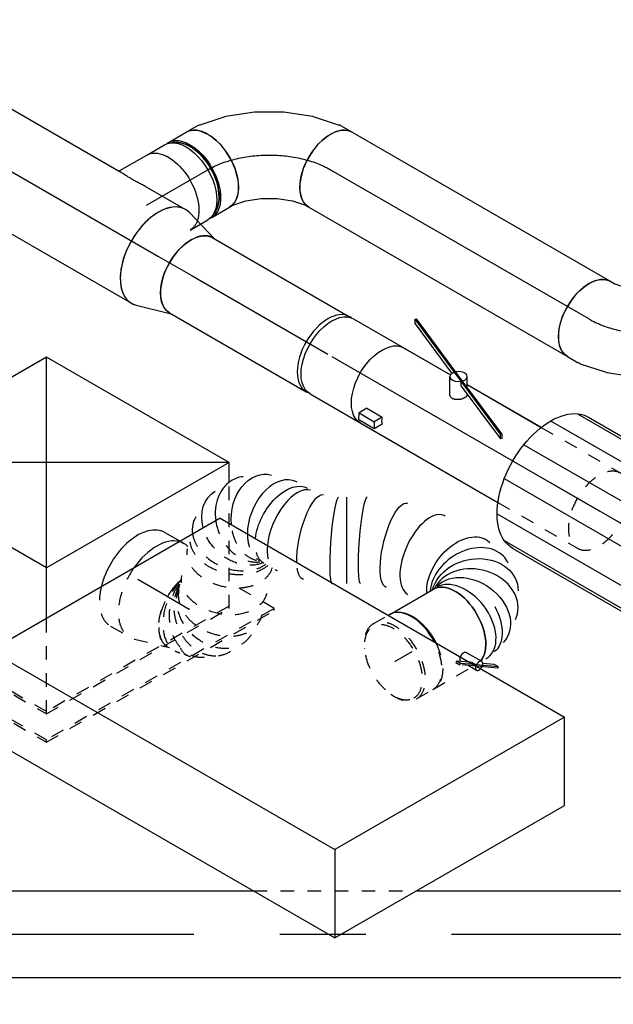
# Model space of a CAD drawing. Extents: x -132501 to 411300, y -42818 to 427495.
# Tile 144 of 256: x 9874 to 10971, y 74300 to 76119. Entities that reach past the tile are written whole.
import ezdxf
from ezdxf.enums import TextEntityAlignment as Align

# ---------------------------------------------------------------- set-up
doc = ezdxf.new("R2010")
doc.units = 0
doc.header["$LTSCALE"] = 50
doc.linetypes.add('CENTER2', pattern=[28.575, 19.05, -3.175, 3.175, -3.175])
doc.linetypes.add('STREEPJES', pattern=[0.1, 0.05, -0.05])
doc.layers.get('0').update_dxf_attribs({"linetype": 'CONTINUOUS'})
for name, color, linetype in [('WL570---_RETOUR', 112, 'CONTINUOUS'), ('WL570---_RETOUR_HL', 8, 'CONTINUOUS'), ('WL570---_TOEVOER', 3, 'CONTINUOUS'), ('WL570---_TOEVOER_HL', 8, 'CONTINUOUS'), ('WL570---_TOEVOER_RST', 2, 'CONTINUOUS'), ('WL570---_TOEVOER_RST_HL', 1, 'CONTINUOUS'), ('WL5911--_D', 2, 'CONTINUOUS'), ('WM570---_RETOUR_PR', 1, 'CONTINUOUS'), ('WM570---_TOEVOER_PR', 1, 'CONTINUOUS'), ('WM570---_TOEVOER_RST_PR', 1, 'CONTINUOUS')]:
    doc.layers.add(name, color=color, linetype=linetype)
doc.styles.add('BURO-018', font='ARIAL.TTF', dxfattribs={"height": 63})
doc.styles.add('BURO-025', font='ARIAL.TTF', dxfattribs={"height": 125})

# ---------------------------------------------------------------- blocks, each defined once
blk = doc.blocks.new('*U1689')
at = {"color": 0, "ltscale": 10}
for p, q in [((0, 80, 4924.8), (1062.8, 80, 4924.8)), ((1363.7, 80, 4924.8), (3512.6, 80, 4924.8)), ((0, -80, 4924.8), (3512.6, -80, 4924.8))]:
    blk.add_line(p, q, dxfattribs=at)
at = {"color": 8, "linetype": 'STREEPJES', "ltscale": 10}
blk.add_line((1062.8, 80, 4924.8), (1363.7, 80, 4924.8), dxfattribs=at)
at = {"layer": 'WL570---_TOEVOER_HL', "linetype": 'CENTER2'}
blk.add_line((0, 0, 4924.8), (3512.6, 0, 4924.8), dxfattribs=at)
at = {"layer": 'WM570---_TOEVOER_PR', "color": 1, "style": 'BURO-018'}
blk.add_attdef('POSNR', text='', height=90, dxfattribs=at).set_placement((0, 0), align=Align.MIDDLE)
blk = doc.blocks.new('*U1931')
at = {"color": 0, "ltscale": 10}
blk.add_line((-21, 288.6, 5347.6), (-21.1, 288.7, 5347.6), dxfattribs=at)
at = {"color": 8, "linetype": 'STREEPJES', "ltscale": 10}
blk.add_line((-157.3, 182.5, 5347.6), (-157.2, 182.5, 5347.6), dxfattribs=at)
at = {"color": 0, "ltscale": 10, "extrusion": (-6.93889e-17, -2.4037e-17, -1)}
for centre, major_axis, ratio, start_param, end_param in [((-249, 358.7, 5347.6), (21.4, -77.8), 0.79964, 2.199141, 3.319595), ((-205.1, 350.5, 5347.6), (44.9, 66.9), 0.754809, 4.504813, 6.422848), ((-177.8, 317.8, 5347.6), (-69.3, -40), 0.57735, 0.920536, 3.141593), ((-143.8, 274.4, 5347.6), (55.4, 58.1), 0.313023, 3.992303, 6.256784), ((-18.2, 183.7, 5347.6), (-55.4, -58.1), 0.313023, 0.026401, 3.167994), ((57.3, 76.1, 5347.6), (74.3, 30.8), 0.646887, 3.779129, 6.368145), ((61.5, 33.8, 5347.6), (-76.9, 24.3), 0.803023, 0.393784, 3.317032), ((35.6, 6, 5347.6), (34.1, -73), 0.750739, 3.273893, 6.415485)]:
    blk.add_ellipse(centre, major_axis=major_axis, ratio=ratio, start_param=start_param, end_param=end_param, dxfattribs=at)
at = {"color": 0, "ltscale": 10}
for centre, major_axis, ratio, start_param, end_param in [((-226.7, 359.8, 5347.6), (-14.4, -79.4), 0.805092, 3.325531, 4.463506), ((-226.7, 359.8, 5347.6), (-14.4, -79.4), 0.805092, 2.957654, 3.325531), ((-270.2, 347.4, 5347.6), (-49.6, 63.4), 0.738296, 0.128955, 0.415934), ((-270.2, 347.4, 5347.6), (-49.6, 63.4), 0.738296, 6.15423, 6.41214), ((-185.7, 331.5, 5347.6), (63.6, 49.3), 0.649156, 0.088627, 2.13243), ((-185.7, 331.5, 5347.6), (63.6, 49.3), 0.649156, 6.194558, 6.371812), ((-169.2, 303, 5347.6), (-65.1, -47), 0.497475, 3.191948, 5.312294), ((-111.9, 248.7, 5347.6), (-45.3, -66.2), 0.106643, 3.149791, 6.026852), ((-93.8, 238.2, 5347.6), (40, 69.3), 0.000274, 3.141593, 6.283185), ((-66.4, 222.4, 5347.6), (45.3, 66.2), 0.106643, 0.008203, 3.13339), ((20.1, 140.6, 5347.6), (65.1, 47), 0.497475, 0.050355, 3.091237), ((20.1, 140.6, 5347.6), (65.1, 47), 0.497475, 6.23283, 6.333541), ((63.3, 53.8, 5347.6), (80.2, 6.9), 0.750739, 0.1323, 2.580476), ((52, 17.5, 5347.6), (-59.5, 54.4), 0.803023, 3.317032, 6.093399), ((0, 0, 5347.6), (0, 80), 0.57735, 3.348273, 6.283185), ((13.3, 0, 5347.6), (10.5, -79.7), 0.646887, 0.084959, 3.056633), ((63.3, 53.8, 5347.6), (80.2, 6.9), 0.750739, 6.150885, 6.415485), ((52, 17.5, 5347.6), (-59.5, 54.4), 0.803023, 2.966153, 3.317032), ((13.3, 0, 5347.6), (10.5, -79.7), 0.646887, 6.198226, 6.368145)]:
    blk.add_ellipse(centre, major_axis=major_axis, ratio=ratio, start_param=start_param, end_param=end_param, dxfattribs=at)
at = {"color": 8, "linetype": 'STREEPJES', "ltscale": 10, "extrusion": (-6.93889e-17, -2.4037e-17, -1)}
for centre, major_axis, ratio, start_param, end_param in [((-279.6, 337, 5347.6), (59.4, -53.5), 0.688543, 0.46464, 3.141593), ((-249, 358.7, 5347.6), (21.4, -77.8), 0.79964, 0.317178, 2.199141), ((-296.5, 318.2, 5347.6), (59.4, -53.5), 0.688543, 0.039228, 3.141593), ((-205.1, 350.5, 5347.6), (44.9, 66.9), 0.754809, 3.281256, 4.504813), ((-409.1, 273.5, 5347.6), (-69.3, -40), 0.57735, 0, 2.081283), ((-330.3, 280.7, 5347.6), (59.4, -53.5), 0.688543, 0, 3.141593), ((-392.5, 253.7, 5347.6), (-44.9, -66.9), 0.754809, 6.143522, 8.603767), ((-365.9, 248.7, 5347.6), (-21.4, 77.8), 0.79964, 2.96359, 5.999057), ((-177.8, 317.8, 5347.6), (-69.3, -40), 0.57735, 0, 0.920536), ((-143.8, 274.4, 5347.6), (55.4, 58.1), 0.313023, 3.115192, 3.992303)]:
    blk.add_ellipse(centre, major_axis=major_axis, ratio=ratio, start_param=start_param, end_param=end_param, dxfattribs=at)
at = {"color": 8, "linetype": 'STREEPJES', "ltscale": 10}
for centre, major_axis, ratio, start_param, end_param in [((-270.2, 347.4, 5347.6), (-49.6, 63.4), 0.738296, 0.415934, 2.704899), ((-226.7, 359.8, 5347.6), (-14.4, -79.4), 0.805092, 4.463506, 6.099247), ((-185.7, 331.5, 5347.6), (63.6, 49.3), 0.649156, 2.13243, 3.052966), ((-404.3, 265.3, 5347.6), (-63.6, -49.3), 0.649156, 4.137018, 6.194558), ((-379.4, 248.1, 5347.6), (14.4, 79.4), 0.805092, 0.56312, 2.957654), ((-352.9, 255.6, 5347.6), (49.6, -63.4), 0.738296, 3.270548, 6.15423), ((-169.2, 303, 5347.6), (-65.1, -47), 0.497475, 5.312294, 6.23283), ((-169.2, 303, 5347.6), (-65.1, -47), 0.497475, 6.23283, 6.333541), ((-404.3, 265.3, 5347.6), (-63.6, -49.3), 0.649156, 6.194558, 6.371812), ((-352.9, 255.6, 5347.6), (49.6, -63.4), 0.738296, 6.15423, 6.41214), ((-111.9, 248.7, 5347.6), (-45.3, -66.2), 0.106643, 6.026852, 6.274982), ((-379.4, 248.1, 5347.6), (14.4, 79.4), 0.805092, 2.957654, 3.325531)]:
    blk.add_ellipse(centre, major_axis=major_axis, ratio=ratio, start_param=start_param, end_param=end_param, dxfattribs=at)
at = {"layer": 'WM570---_TOEVOER_PR', "color": 1, "style": 'BURO-018'}
blk.add_attdef('POSNR', text='', height=90, dxfattribs=at).set_placement((0, 0), align=Align.MIDDLE)
blk = doc.blocks.new('*U1932')
at = {"color": 2, "ltscale": 10}
for p, q in [((-46.7, 80, 5314.5), (46.7, 80, 5314.5)), ((40.8, -51.6, 5314.5), (57.3, -80.1, 5314.5)), ((40.9, -73.2, 5314.5), (37.3, -70.6, 5314.5)), ((40.9, -73.2, 5314.5), (45.3, -80.7, 5314.5)), ((44.8, -80.3, 5314.5), (41.7, -78.2, 5314.5)), ((43.8, -81.9, 5314.5), (45.3, -80.7, 5314.5)), ((76.8, -105.9, 5314.5), (44.6, -83.3, 5314.5)), ((45.3, -80.7, 5314.5), (44.8, -80.3, 5314.5)), ((78.8, -104.3, 5314.5), (45.3, -80.7, 5314.5)), ((74.4, -96.7, 5314.5), (57, -84.5, 5314.5)), ((78.8, -104.3, 5314.5), (74.4, -96.7, 5314.5)), ((76.8, -105.9, 5314.5), (78.8, -104.3, 5314.5))]:
    blk.add_line(p, q, dxfattribs=at)
at = {"color": 8, "linetype": 'STREEPJES', "ltscale": 10}
for p, q in [((16.9, -56.3, 5314.5), (14.8, -57.9, 5314.5)), ((14.8, -57.9, 5314.5), (19.2, -65.4, 5314.5)), ((37.3, -70.6, 5314.5), (16.9, -56.3, 5314.5)), ((21.2, -63.8, 5314.5), (16.9, -56.3, 5314.5)), ((19.2, -65.4, 5314.5), (21.2, -63.8, 5314.5)), ((43.2, -82.3, 5314.5), (19.2, -65.4, 5314.5)), ((41.7, -78.2, 5314.5), (21.2, -63.8, 5314.5)), ((24, -60.7, 5314.5), (24.6, -61.7, 5314.5)), ((-46.7, -80, 5314.5), (35.2, -80, 5314.5)), ((31.9, -74.4, 5314.5), (35.2, -80, 5314.5)), ((35.2, -80, 5314.5), (40.7, -89.6, 5314.5)), ((43.2, -82.3, 5314.5), (43.8, -81.9, 5314.5)), ((44.6, -83.3, 5314.5), (43.2, -82.3, 5314.5))]:
    blk.add_line(p, q, dxfattribs=at)
for centre, major_axis, start_param, end_param in [((-84.9, 0, 5314.5), (0, 76), 3.141593, 9.421636), ((-46.7, 0, 5314.5), (0, 80), 3.141593, 4.651217), ((49, -84.9, 5314.5), (-8.26, -4.77), 5.032447, 6.283185), ((49, -84.9, 5314.5), (-8.26, -4.77), 0, 1.250739)]:
    blk.add_ellipse(centre, major_axis=major_axis, ratio=0.57735, start_param=start_param, end_param=end_param, dxfattribs=at)
at = {"color": 2, "ltscale": 10}
for centre, major_axis, start_param, end_param in [((-46.7, 0, 5314.5), (0, 80), 4.651217, 6.283185), ((49, -84.9, 5314.5), (-8.26, -4.77), 3.141593, 5.032447), ((49, -84.9, 5314.5), (-8.26, -4.77), 1.250739, 3.141593)]:
    blk.add_ellipse(centre, major_axis=major_axis, ratio=0.57735, start_param=start_param, end_param=end_param, dxfattribs=at)
at = {"color": 2, "ltscale": 10, "extrusion": (0, 0, -1)}
for centre, major_axis, start_param, end_param in [((46.7, 0, 5314.5), (0, 80), 0, 2.934912), ((84.9, 0, 5314.5), (0, 76), 1.62836, 3.125822)]:
    blk.add_ellipse(centre, major_axis=major_axis, ratio=0.57735, start_param=start_param, end_param=end_param, dxfattribs=at)
at = {"color": 8, "linetype": 'STREEPJES', "ltscale": 10}
blk.add_spline([(24.1, -60.7, 5314.5), (23.9, -60.2, 5314.5), (23.9, -59.6, 5314.5), (23.9, -59, 5314.5), (24.1, -58.4, 5314.5), (24.3, -57.7, 5314.5), (24.6, -57.1, 5314.5), (25, -56.4, 5314.5), (25.4, -55.7, 5314.5), (25.9, -55, 5314.5), (26.5, -54.3, 5314.5), (27.2, -53.7, 5314.5), (27.4, -53.5, 5314.5)], degree=3, dxfattribs=at)
at = {"color": 2, "ltscale": 10}
blk.add_spline([(27.4, -53.5, 5314.5), (27.9, -53, 5314.5), (28.6, -52.4, 5314.5), (29.4, -51.9, 5314.5), (30.2, -51.3, 5314.5), (31, -50.9, 5314.5), (31.9, -50.5, 5314.5), (32.8, -50.1, 5314.5), (33.6, -49.8, 5314.5), (34.5, -49.6, 5314.5), (35.3, -49.5, 5314.5), (36.1, -49.4, 5314.5), (36.9, -49.4, 5314.5), (37.6, -49.5, 5314.5), (38.3, -49.7, 5314.5), (39, -50, 5314.5), (39.5, -50.3, 5314.5), (40, -50.7, 5314.5), (40.5, -51.1, 5314.5), (40.8, -51.6, 5314.5)], degree=3, dxfattribs=at)
at = {"layer": 'WL570---_TOEVOER', "color": 1, "style": 'BURO-018'}
blk.add_attdef('I', text='', height=90, dxfattribs=at).set_placement((0, 0), align=Align.MIDDLE)
at = {"layer": 'WM570---_TOEVOER_PR', "color": 1, "style": 'BURO-018'}
blk.add_attdef('POSNR', text='', height=90, dxfattribs=at).set_placement((0, 0), align=Align.MIDDLE)
blk = doc.blocks.new('*U1933')
at = {"color": 0, "ltscale": 10}
blk.add_line((-40.4, 100, 5988.1), (-7.9, 100, 5988.1), dxfattribs=at)
at = {"color": 8, "linetype": 'STREEPJES', "ltscale": 10}
for p, q in [((-7.9, 100, 5988.1), (0, 100, 5988.1)), ((9.6, -98.6, 5988.1), (73.4, -80, 5988.1)), ((101.5, -76, 5988.1), (107.7, -76, 5988.1)), ((-40.4, -100, 5988.1), (0, -100, 5988.1))]:
    blk.add_line(p, q, dxfattribs=at)
at = {"color": 0, "ltscale": 10}
for centre, start_param, end_param in [((-40.4, 0, 5988.1), 3.141593, 5.183991), ((0, 0, 5988.1), 3.289634, 4.564348), ((0, 0, 5988.1), 3.289634, 4.564348), ((0, 0, 5988.1), 3.289634, 4.564348)]:
    blk.add_ellipse(centre, major_axis=(0, -100), ratio=0.57735, start_param=start_param, end_param=end_param, dxfattribs=at)
at = {"color": 8, "linetype": 'STREEPJES', "ltscale": 10}
for centre, major_axis, start_param, end_param in [((0, 0, 5988.1), (0, -100), 2.974833, 3.289634), ((0, 0, 5988.1), (0, -100), 2.974833, 3.289634), ((0, 0, 5988.1), (0, -100), 2.974833, 3.289634), ((69.6, 0, 5988.1), (0, -80), 4.201903, 6.283185), ((69.6, 0, 5988.1), (0, -80), 4.201903, 6.283185), ((0, 0, 5988.1), (0, -100), 4.564348, 6.449945), ((0, 0, 5988.1), (0, -100), 4.564348, 6.449945), ((0, 0, 5988.1), (0, -100), 4.564348, 6.449945), ((-40.4, 0, 5988.1), (0, -100), 5.183991, 6.283185), ((107.7, 0, 5988.1), (0, -76), 5.901658, 6.666596), ((107.7, 0, 5988.1), (0, -76), 5.901658, 6.666596)]:
    blk.add_ellipse(centre, major_axis=major_axis, ratio=0.57735, start_param=start_param, end_param=end_param, dxfattribs=at)
at = {"layer": 'WL570---_TOEVOER_RST_HL', "linetype": 'CENTER2'}
for p, q in [((-40.4, 0, 5988.1), (0, 0, 5988.1)), ((0, 0, 5988.1), (69.6, 0, 5988.1))]:
    blk.add_line(p, q, dxfattribs=at)
blk.add_circle((69.6, 0, 5988.1), 0.075, dxfattribs=at)
at = {"layer": 'WM570---_TOEVOER_RST_PR', "color": 1, "style": 'BURO-018'}
blk.add_attdef('POSNR', text='', height=90, dxfattribs=at).set_placement((0, 0), align=Align.MIDDLE)
blk = doc.blocks.new('*U1934')
at = {"color": 8, "linetype": 'STREEPJES', "ltscale": 10}
for p, q in [((0, 80, 5256.6), (32.3, 80, 5256.6)), ((0, -80, 5256.6), (36.8, -80, 5256.6))]:
    blk.add_line(p, q, dxfattribs=at)
at = {"color": 0, "ltscale": 10}
blk.add_line((32.3, 80, 5256.6), (36.8, 80, 5256.6), dxfattribs=at)
at = {"color": 8, "linetype": 'STREEPJES', "ltscale": 10}
for start_param, end_param in [(0, 0.913142), (3.141593, 6.283185), (2.22845, 3.141593)]:
    blk.add_ellipse((0, 0, 5256.6), major_axis=(0, 80), ratio=0.57735, start_param=start_param, end_param=end_param, dxfattribs=at)
at = {"color": 0, "ltscale": 10, "extrusion": (-6.93889e-17, -2.4037e-17, -1)}
blk.add_ellipse((36.8, 0, 5256.6), major_axis=(0, 80), ratio=0.57735, start_param=0, end_param=1.665416, dxfattribs=at)
at = {"color": 8, "linetype": 'STREEPJES', "ltscale": 10, "extrusion": (-6.93889e-17, -2.4037e-17, -1)}
blk.add_ellipse((36.8, 0, 5256.6), major_axis=(0, 80), ratio=0.57735, start_param=1.665416, end_param=3.141593, dxfattribs=at)
at = {"layer": 'WL570---_TOEVOER_HL', "linetype": 'CENTER2'}
blk.add_line((0, 0, 5256.6), (36.8, 0, 5256.6), dxfattribs=at)
at = {"layer": 'WM570---_TOEVOER_PR', "color": 1, "style": 'BURO-018'}
blk.add_attdef('POSNR', text='', height=90, dxfattribs=at).set_placement((0, 0), align=Align.MIDDLE)
blk = doc.blocks.new('*U1936')
at = {"color": 2, "ltscale": 10}
for p, q in [((-285.8, 282.8, 5082.5), (-530.7, -141.4, 5082.5)), ((449.1, 282.8, 5082.5), (-285.8, 282.8, 5082.5)), ((-204.1, 141.4, 5082.5), (-285.8, 282.8, 5082.5)), ((530.7, 141.4, 5082.5), (449.1, 282.8, 5082.5)), ((-449.1, -282.8, 5082.5), (-204.1, 141.4, 5082.5)), ((530.7, 141.4, 5082.5), (-204.1, 141.4, 5082.5)), ((285.8, -282.8, 5082.5), (530.7, 141.4, 5082.5)), ((-530.7, -141.4, 5082.5), (-449.1, -282.8, 5082.5)), ((285.8, -282.8, 5082.5), (-449.1, -282.8, 5082.5))]:
    blk.add_line(p, q, dxfattribs=at)
at = {"layer": 'WL5911--_D', "color": 2, "style": 'BURO-025'}
blk.add_attdef('POSNR', text='', height=125, dxfattribs=at).set_placement((0, 0), align=Align.MIDDLE)
blk = doc.blocks.new('*U1937')
at = {"color": 0, "ltscale": 10}
for p, q in [((-8.5, 145.3, 6146), (-4, 153.1, 6146)), ((-46.2, 109.9, 6146), (-24.2, 127.6, 6146)), ((-24.2, 127.6, 6146), (-8.5, 145.3, 6146)), ((-72, 95, 6146), (-46.2, 109.9, 6146)), ((-98.4, 84.7, 6146), (-72, 95, 6146)), ((-130.6, 80, 6146), (-121.5, 80, 6146)), ((-121.5, 80, 6146), (-98.4, 84.7, 6146)), ((123, 53, 6146), (134.6, 73.1, 6146)), ((87, 11.8, 6146), (120.6, 49.7, 6146)), ((44.5, -22.5, 6146), (86.1, 10.9, 6146)), ((86.1, 10.9, 6146), (87, 11.8, 6146)), ((-2.6, -49.7, 6146), (44.4, -22.6, 6146)), ((44.5, -22.5, 6146), (44.4, -22.6, 6146)), ((-52.5, -69.1, 6146), (-2.8, -49.8, 6146)), ((-2.6, -49.7, 6146), (-2.8, -49.8, 6146)), ((-103.4, -79.6, 6146), (-53.8, -69.4, 6146)), ((-53.8, -69.4, 6146), (-52.5, -69.1, 6146)), ((-130.6, -80, 6146), (-107.4, -80, 6146))]:
    blk.add_line(p, q, dxfattribs=at)
at = {"color": 0, "ltscale": 10, "extrusion": (1.17463e-16, -1.88578e-16, -1)}
for centre, major_axis, ratio, start_param, end_param in [((65.3, 113.1, 6146), (-69.3, 40), 0.57735, 0, 3.141593), ((-130.6, 0, 6146), (0, -80), 0.57735, 0, 3.141593), ((56.7, 98.2, 6146), (65.1, -47), 0.497511, 6.232846, 6.333525), ((-113.4, 0, 6146), (8.1, -79.9), 0.497511, 6.232846, 6.333525)]:
    blk.add_ellipse(centre, major_axis=major_axis, ratio=ratio, start_param=start_param, end_param=end_param, dxfattribs=at)
at = {"layer": 'WL570---_RETOUR_HL', "linetype": 'CENTER2'}
blk.add_ellipse((-65.3, 113.1, 6146), major_axis=(138.6, 80), ratio=0.57735, start_param=3.926991, end_param=5.497787, dxfattribs=at)
at = {"layer": 'WM570---_RETOUR_PR', "color": 1, "style": 'BURO-018'}
blk.add_attdef('POSNR', text='', height=90, dxfattribs=at).set_placement((0, 0), align=Align.MIDDLE)
blk = doc.blocks.new('*U1938')
at = {"color": 0, "ltscale": 10}
for p, q in [((0, 80, 6628.3), (551.5, 80, 6628.3)), ((0, -80, 6628.3), (551.5, -80, 6628.3))]:
    blk.add_line(p, q, dxfattribs=at)
at = {"color": 0, "ltscale": 10, "extrusion": (1.17463e-16, -1.88578e-16, -1)}
blk.add_ellipse((0, 0, 6628.3), major_axis=(0, -80), ratio=0.57735, start_param=0, end_param=3.141593, dxfattribs=at)
at = {"color": 0, "ltscale": 10}
blk.add_ellipse((551.5, 0, 6628.3), major_axis=(0, -80), ratio=0.57735, start_param=3.141593, end_param=6.283185, dxfattribs=at)
at = {"layer": 'WL570---_RETOUR_HL', "linetype": 'CENTER2'}
blk.add_line((0, 0, 6628.3), (551.5, 0, 6628.3), dxfattribs=at)
at = {"layer": 'WM570---_RETOUR_PR', "color": 1, "style": 'BURO-018'}
blk.add_attdef('POSNR', text='', height=90, dxfattribs=at).set_placement((0, 0), align=Align.MIDDLE)
blk = doc.blocks.new('*U1941')
at = {"color": 0, "ltscale": 10}
for p, q in [((-154.3, 76, 6720.7), (-162.5, 76, 6720.7)), ((-130.6, 80, 6720.7), (-107.4, 80, 6720.7)), ((-103.4, 79.6, 6720.7), (-53.8, 69.4, 6720.7)), ((-53.8, 69.4, 6720.7), (-52.5, 69.1, 6720.7)), ((-52.5, 69.1, 6720.7), (-2.8, 49.8, 6720.7)), ((-2.6, 49.7, 6720.7), (-2.8, 49.8, 6720.7)), ((-2.6, 49.7, 6720.7), (44.4, 22.6, 6720.7)), ((44.5, 22.5, 6720.7), (44.4, 22.6, 6720.7)), ((44.5, 22.5, 6720.7), (86.1, -10.9, 6720.7)), ((86.1, -10.9, 6720.7), (87, -11.8, 6720.7)), ((87, -11.8, 6720.7), (120.6, -49.7, 6720.7)), ((123, -53, 6720.7), (134.6, -73.1, 6720.7)), ((-154.3, -76, 6720.7), (-162.5, -76, 6720.7)), ((-130.6, -80, 6720.7), (-121.5, -80, 6720.7)), ((-121.5, -80, 6720.7), (-98.4, -84.7, 6720.7)), ((-98.4, -84.7, 6720.7), (-72, -95, 6720.7)), ((-72, -95, 6720.7), (-46.2, -109.9, 6720.7)), ((-46.2, -109.9, 6720.7), (-24.2, -127.6, 6720.7)), ((-24.2, -127.6, 6720.7), (-8.5, -145.3, 6720.7)), ((-8.5, -145.3, 6720.7), (-4, -153.1, 6720.7))]:
    blk.add_line(p, q, dxfattribs=at)
for centre, major_axis, ratio, start_param, end_param in [((-168.8, 0, 6720.7), (0, 76), 0.57735, 3.34014, 6.084638), ((-130.6, 0, 6720.7), (0, 80), 0.57735, 3.141593, 6.283185), ((-113.4, 0, 6720.7), (8.1, 79.9), 0.497511, 6.232846, 6.333525), ((65.3, -113.1, 6720.7), (-69.3, -40), 0.57735, 3.141593, 6.283185), ((56.7, -98.2, 6720.7), (65.1, 47), 0.497511, 6.232846, 6.333525)]:
    blk.add_ellipse(centre, major_axis=major_axis, ratio=ratio, start_param=start_param, end_param=end_param, dxfattribs=at)
at = {"layer": 'WL570---_RETOUR_HL', "linetype": 'CENTER2', "extrusion": (-8.43346e-18, -1.23328e-16, -1)}
blk.add_ellipse((-65.3, -113.1, 6720.7), major_axis=(138.6, -80), ratio=0.57735, start_param=3.926991, end_param=5.497787, dxfattribs=at)
at = {"layer": 'WM570---_RETOUR_PR', "color": 1, "style": 'BURO-018'}
blk.add_attdef('POSNR', text='', height=90, dxfattribs=at).set_placement((0, 0), align=Align.MIDDLE)
blk = doc.blocks.new('*U1942')
at = {"color": 0, "ltscale": 10}
for p, q in [((-42.2, 80, 6598.5), (-4.1, 80, 6598.5)), ((4.1, 80, 6598.5), (42.2, 80, 6598.5)), ((-19.9, -80, 6598.5), (-4.1, -80, 6598.5)), ((4.1, -80, 6598.5), (42.2, -80, 6598.5))]:
    blk.add_line(p, q, dxfattribs=at)
at = {"color": 8, "linetype": 'STREEPJES', "ltscale": 10}
blk.add_line((-42.2, -80, 6598.5), (-19.9, -80, 6598.5), dxfattribs=at)
at = {"color": 0, "ltscale": 10, "extrusion": (-6.93889e-17, -2.4037e-17, -1)}
for centre, major_axis, start_param, end_param in [((-42.2, 0, 6598.5), (0, 80), 0, 2.686188), ((-4.1, 0, 6598.5), (0, 80), 0, 3.141593), ((4.1, 0, 6598.5), (0, 80), 0, 3.230096), ((4.1, 0, 6598.5), (0, 80), 6.194681, 6.280044), ((4.1, 0, 6598.5), (0, 76), 0.198548, 2.943045), ((42.2, 0, 6598.5), (0, 80), 0, 3.141593)]:
    blk.add_ellipse(centre, major_axis=major_axis, ratio=0.57735, start_param=start_param, end_param=end_param, dxfattribs=at)
at = {"color": 8, "linetype": 'STREEPJES', "ltscale": 10, "extrusion": (-6.93889e-17, -2.4037e-17, -1)}
blk.add_ellipse((-42.2, 0, 6598.5), major_axis=(0, 80), ratio=0.57735, start_param=2.686188, end_param=3.141593, dxfattribs=at)
at = {"layer": 'WL570---_RETOUR_HL', "linetype": 'CENTER2'}
blk.add_line((-42.2, 0, 6598.5), (42.2, 0, 6598.5), dxfattribs=at)
at = {"layer": 'WM570---_RETOUR_PR', "color": 1, "style": 'BURO-018'}
blk.add_attdef('POSNR', text='', height=90, dxfattribs=at).set_placement((0, 0), align=Align.MIDDLE)
blk = doc.blocks.new('*U1947')
at = {"color": 0, "ltscale": 10}
for p, q in [((-224.7, 285.3, 6165.9), (-359.5, 52, 6165.9)), ((164.7, 285.3, 6165.9), (-224.7, 285.3, 6165.9)), ((-30, -52, 6165.9), (-224.7, 285.3, 6165.9)), ((359.5, -52, 6165.9), (-224.7, 285.3, 6165.9)), ((-30, -52, 6165.9), (164.7, 285.3, 6165.9)), ((359.5, -52, 6165.9), (164.7, 285.3, 6165.9)), ((-431.7, 93.7, 6165.9), (-433.8, 90.2, 6165.9)), ((-335.4, 93.7, 6165.9), (-431.7, 93.7, 6165.9)), ((-248.5, -223.6, 6165.9), (-431.7, 93.7, 6165.9)), ((-433.8, 90.2, 6165.9), (-250.6, -227.1, 6165.9)), ((-222.4, -178.4, 6165.9), (-357.4, 55.5, 6165.9)), ((-359.5, 52, 6165.9), (-224.4, -181.9, 6165.9)), ((-76.6, -132.7, 6165.9), (-30, -52, 6165.9)), ((359.5, -52, 6165.9), (-30, -52, 6165.9)), ((341.3, -83.5, 6165.9), (359.5, -52, 6165.9))]:
    blk.add_line(p, q, dxfattribs=at)
at = {"color": 8, "linetype": 'STREEPJES', "ltscale": 10}
for p, q in [((224.7, -285.3, 6165.9), (341.3, -83.5, 6165.9)), ((-164.7, -285.3, 6165.9), (-76.6, -132.7, 6165.9)), ((-224.4, -181.9, 6165.9), (-164.7, -285.3, 6165.9)), ((-162.7, -281.8, 6165.9), (-222.4, -178.4, 6165.9)), ((-250.6, -227.1, 6165.9), (-190.9, -330.6, 6165.9)), ((-188.8, -327, 6165.9), (-248.5, -223.6, 6165.9)), ((297, -327, 6165.9), (248.8, -243.6, 6165.9)), ((-164.7, -285.3, 6165.9), (224.7, -285.3, 6165.9)), ((226.8, -281.8, 6165.9), (-162.7, -281.8, 6165.9)), ((-190.9, -330.6, 6165.9), (-188.8, -327, 6165.9)), ((297, -327, 6165.9), (-188.8, -327, 6165.9)), ((295, -330.6, 6165.9), (297, -327, 6165.9)), ((-190.9, -330.6, 6165.9), (295, -330.6, 6165.9))]:
    blk.add_line(p, q, dxfattribs=at)
at = {"layer": 'WL570---_TOEVOER_RST_HL', "linetype": 'CENTER2'}
blk.add_circle((0, 0, 6165.9), 0.075, dxfattribs=at)
at = {"layer": 'WL570---_TOEVOER_RST', "color": 1, "style": 'BURO-018'}
for tag in ['MC', 'Q']:
    blk.add_attdef(tag, text='', height=90, dxfattribs=at).set_placement((0, 0), align=Align.MIDDLE)
at = {"layer": 'WM570---_TOEVOER_RST_PR', "color": 1, "style": 'BURO-018'}
blk.add_attdef('POSNR', text='', height=90, dxfattribs=at).set_placement((0, 0), align=Align.MIDDLE)
blk = doc.blocks.new('*U1948')
at = {"color": 0, "ltscale": 10}
for p, q in [((-12.4, 80, 6535.6), (-10.3, 80, 6535.6)), ((-10.3, 80, 6535.6), (46.8, 80, 6535.6))]:
    blk.add_line(p, q, dxfattribs=at)
at = {"color": 0, "ltscale": 10, "extrusion": (-8.43346e-18, -1.23328e-16, -1)}
blk.add_ellipse((46.8, 0, 6535.6), major_axis=(0, 80), ratio=0.57735, start_param=0, end_param=2.686188, dxfattribs=at)
at = {"color": 8, "linetype": 'STREEPJES', "ltscale": 10, "extrusion": (-8.43346e-18, -1.23328e-16, -1)}
blk.add_ellipse((46.8, 0, 6535.6), major_axis=(0, 80), ratio=0.57735, start_param=2.686188, end_param=3.141593, dxfattribs=at)
at = {"color": 0, "ltscale": 10}
blk.add_spline([(15.9, 30.9, 6535.6), (11.5, 37.9, 6535.6), (7.3, 44.6, 6535.6), (3.4, 50.8, 6535.6), (0, 56.6, 6535.6), (-2.9, 61.8, 6535.6), (-5.3, 66.4, 6535.6), (-7.3, 70.5, 6535.6), (-8.9, 73.8, 6535.6), (-10.3, 76.5, 6535.6)], degree=3, dxfattribs=at)
at = {"layer": 'WL570---_RETOUR_HL', "linetype": 'CENTER2'}
blk.add_line((0, 0, 6535.6), (46.8, 0, 6535.6), dxfattribs=at)
at = {"layer": 'WM570---_RETOUR_PR', "color": 1, "style": 'BURO-018'}
blk.add_attdef('POSNR', text='', height=90, dxfattribs=at).set_placement((0, 0), align=Align.MIDDLE)
blk = doc.blocks.new('*U1949')
at = {"color": 0, "ltscale": 10}
for p, q in [((0, 100, 7731.7), (1742.7, 100, 7731.7)), ((1795.3, 100, 7731.7), (1880.7, 100, 7731.7)), ((0, -100, 7731.7), (1880.7, -100, 7731.7))]:
    blk.add_line(p, q, dxfattribs=at)
at = {"color": 0, "ltscale": 10, "extrusion": (1.17463e-16, -1.88578e-16, -1)}
blk.add_ellipse((0, 0, 7731.7), major_axis=(0, -100), ratio=0.57735, start_param=0, end_param=3.141593, dxfattribs=at)
at = {"color": 0, "ltscale": 10}
for start_param, end_param in [(3.141593, 6.283185), (2.974833, 3.141593), (0, 0.166759)]:
    blk.add_ellipse((1880.7, 0, 7731.7), major_axis=(0, -100), ratio=0.57735, start_param=start_param, end_param=end_param, dxfattribs=at)
at = {"layer": 'WL570---_RETOUR_HL', "linetype": 'CENTER2'}
blk.add_line((0, 0, 7731.7), (1880.7, 0, 7731.7), dxfattribs=at)
at = {"layer": 'WM570---_RETOUR_PR', "color": 1, "style": 'BURO-018'}
blk.add_attdef('POSNR', text='', height=90, dxfattribs=at).set_placement((0, 0), align=Align.MIDDLE)
blk = doc.blocks.new('*U1950')
at = {"color": 0, "ltscale": 10}
for p, q in [((9.6, 98.6, 6401.9), (73.4, 80, 6401.9)), ((9.6, -98.6, 6401.9), (73.4, -80, 6401.9))]:
    blk.add_line(p, q, dxfattribs=at)
for centre, major_axis, start_param, end_param in [((0, 0, 6401.9), (0, -100), 2.974833, 6.449945), ((69.6, 0, 6401.9), (0, -80), 3.141593, 6.283185)]:
    blk.add_ellipse(centre, major_axis=major_axis, ratio=0.57735, start_param=start_param, end_param=end_param, dxfattribs=at)
at = {"layer": 'WL570---_RETOUR_HL', "linetype": 'CENTER2'}
blk.add_line((0, 0, 6401.9), (69.6, 0, 6401.9), dxfattribs=at)
for centre in [(0, 0, 6401.9), (69.6, 0, 6401.9)]:
    blk.add_circle(centre, 0.075, dxfattribs=at)
at = {"layer": 'WM570---_RETOUR_PR', "color": 1, "style": 'BURO-018'}
blk.add_attdef('POSNR', text='', height=90, dxfattribs=at).set_placement((0, 0), align=Align.MIDDLE)
blk = doc.blocks.new('*U1951')
at = {"color": 0, "ltscale": 10}
for p, q in [((0, 80, 6352.7), (291.7, 80, 6352.7)), ((0, -80, 6352.7), (291.7, -80, 6352.7))]:
    blk.add_line(p, q, dxfattribs=at)
at = {"color": 0, "ltscale": 10, "extrusion": (1.17463e-16, -1.88578e-16, -1)}
blk.add_ellipse((0, 0, 6352.7), major_axis=(0, -80), ratio=0.57735, start_param=0, end_param=3.141593, dxfattribs=at)
at = {"color": 0, "ltscale": 10}
for start_param, end_param in [(3.141593, 6.283185), (3.053089, 3.141593), (0, 0.088504)]:
    blk.add_ellipse((291.7, 0, 6352.7), major_axis=(0, -80), ratio=0.57735, start_param=start_param, end_param=end_param, dxfattribs=at)
at = {"layer": 'WL570---_RETOUR_HL', "linetype": 'CENTER2'}
blk.add_line((0, 0, 6352.7), (291.7, 0, 6352.7), dxfattribs=at)
at = {"layer": 'WM570---_RETOUR_PR', "color": 1, "style": 'BURO-018'}
blk.add_attdef('POSNR', text='', height=90, dxfattribs=at).set_placement((0, 0), align=Align.MIDDLE)
blk = doc.blocks.new('*U1952')
at = {"color": 2, "ltscale": 10}
for p, q in [((-429.2, 135.2, 5521.7), (387.3, 135.2, 5521.7)), ((-408.2, 140, 5521.7), (408.2, 140, 5521.7)), ((-465.4, 99, 5521.7), (351.1, 99, 5521.7)), ((-486.3, 36.2, 5521.7), (330.2, 36.2, 5521.7)), ((-486.3, -36.2, 5521.7), (330.2, -36.2, 5521.7)), ((-465.4, -99, 5521.7), (351.1, -99, 5521.7)), ((-429.2, -135.2, 5521.7), (387.3, -135.2, 5521.7)), ((-408.2, -140, 5521.7), (408.2, -140, 5521.7))]:
    blk.add_line(p, q, dxfattribs=at)
at = {"color": 2, "ltscale": 10, "extrusion": (5.35184e-17, -9.72987e-17, -1)}
blk.add_ellipse((-408.2, 0, 5521.7), major_axis=(0, -140), ratio=0.57735, start_param=0, end_param=3.141593, dxfattribs=at)
at = {"color": 2, "ltscale": 10}
for start_param, end_param in [(3.141593, 6.283185), (2.18765, 3.141593), (0, 0.971108)]:
    blk.add_ellipse((408.2, 0, 5521.7), major_axis=(0, -140), ratio=0.57735, start_param=start_param, end_param=end_param, dxfattribs=at)
at = {"layer": 'WL570---_RETOUR_HL', "linetype": 'CENTER2'}
blk.add_line((-408.2, 0, 5521.7), (408.2, 0, 5521.7), dxfattribs=at)
at = {"layer": 'WM570---_RETOUR_PR', "color": 1, "style": 'BURO-018'}
blk.add_attdef('POSNR', text='', height=90, dxfattribs=at).set_placement((0, 0), align=Align.MIDDLE)
blk = doc.blocks.new('*U1953')
at = {"color": 0, "ltscale": 10}
for p, q in [((0, 80, 6140.7), (207, 80, 6140.7)), ((242.8, 80, 6140.7), (400.7, 80, 6140.7)), ((0, -80, 6140.7), (400.7, -80, 6140.7))]:
    blk.add_line(p, q, dxfattribs=at)
at = {"color": 8, "linetype": 'STREEPJES', "ltscale": 10}
for p, q in [((400.7, 80, 6140.7), (570.2, 80, 6140.7)), ((400.7, -80, 6140.7), (570.2, -80, 6140.7))]:
    blk.add_line(p, q, dxfattribs=at)
at = {"color": 0, "ltscale": 10, "extrusion": (5.35184e-17, -9.72987e-17, -1)}
blk.add_ellipse((0, 0, 6140.7), major_axis=(0, -80), ratio=0.57735, start_param=0, end_param=3.141593, dxfattribs=at)
at = {"color": 8, "linetype": 'STREEPJES', "ltscale": 10}
for start_param, end_param in [(3.141593, 6.283185), (0, 3.141593)]:
    blk.add_ellipse((570.2, 0, 6140.7), major_axis=(0, -80), ratio=0.57735, start_param=start_param, end_param=end_param, dxfattribs=at)
at = {"layer": 'WL570---_RETOUR_HL', "linetype": 'CENTER2'}
blk.add_line((0, 0, 6140.7), (570.2, 0, 6140.7), dxfattribs=at)
at = {"layer": 'WM570---_RETOUR_PR', "color": 1, "style": 'BURO-018'}
blk.add_attdef('POSNR', text='', height=90, dxfattribs=at).set_placement((0, 0), align=Align.MIDDLE)
blk = doc.blocks.new('*U1954')
at = {"color": 2, "ltscale": 10}
for p, q in [((-171.2, 136.5, 5949.3), (-169.4, 138.3, 5949.3)), ((-40.8, 80.1, 5949.3), (-171.2, 136.5, 5949.3)), ((-166.8, 129, 5949.3), (-171.2, 136.5, 5949.3)), ((-38.4, 81.5, 5949.3), (-169.4, 138.3, 5949.3)), ((-166.8, 129, 5949.3), (-62.6, 83.8, 5949.3)), ((-27.7, 80, 5949.3), (-35.1, 92.9, 5949.3)), ((-163.3, 80, 5949.3), (-63.6, 80, 5949.3)), ((-46.2, 48, 5949.3), (-62.8, 76.9, 5949.3)), ((-40.2, 79.8, 5949.3), (-40.8, 80.1, 5949.3)), ((-38.4, 81.5, 5949.3), (-40.2, 79.8, 5949.3)), ((-35.9, 72.2, 5949.3), (-40.2, 79.8, 5949.3)), ((71.4, 31.5, 5949.3), (-40.2, 79.8, 5949.3)), ((73.2, 33.2, 5949.3), (-38.4, 81.5, 5949.3)), ((-25.3, 75.9, 5949.3), (-27.7, 80, 5949.3)), ((-27.7, 80, 5949.3), (130.1, 80, 5949.3)), ((-35.9, 72.2, 5949.3), (75.8, 23.9, 5949.3)), ((-18.1, 63.3, 5949.3), (-19, 65, 5949.3)), ((71.4, 31.5, 5949.3), (73.2, 33.2, 5949.3)), ((75.8, 23.9, 5949.3), (71.4, 31.5, 5949.3)), ((73.2, 33.2, 5949.3), (77.6, 25.7, 5949.3)), ((77.6, 25.7, 5949.3), (75.8, 23.9, 5949.3)), ((-166.4, -50.6, 5949.3), (-174.7, -65.1, 5949.3)), ((-166.4, -50.6, 5949.3), (-133.7, -50.6, 5949.3)), ((-133.7, -50.6, 5949.3), (-142.1, -65.1, 5949.3)), ((-174.7, -65.1, 5949.3), (-142.1, -65.1, 5949.3)), ((-168.2, -76.4, 5949.3), (-174.7, -65.1, 5949.3)), ((-142.1, -65.1, 5949.3), (-135.5, -76.4, 5949.3)), ((-127.2, -61.9, 5949.3), (-135.5, -76.4, 5949.3)), ((-135.5, -76.4, 5949.3), (-168.2, -76.4, 5949.3)), ((-163.3, -80, 5949.3), (130.1, -80, 5949.3))]:
    blk.add_line(p, q, dxfattribs=at)
for start_param, end_param in [(0, 3.141593), (3.141593, 6.283185)]:
    blk.add_ellipse((-49, 84.9, 5949.3), major_axis=(13.9, 8), ratio=0.57735, start_param=start_param, end_param=end_param, dxfattribs=at)
at = {"color": 2, "ltscale": 10, "extrusion": (1.17463e-16, -1.88578e-16, -1)}
for centre, start_param, end_param in [((-163.3, 0, 5949.3), 0, 3.141593), ((-98, 0, 5949.3), 0.685231, 0.885566)]:
    blk.add_ellipse(centre, major_axis=(0, -80), ratio=0.57735, start_param=start_param, end_param=end_param, dxfattribs=at)
at = {"color": 2, "ltscale": 10}
blk.add_spline([(-18.1, 63.2, 5949.3), (-18, 62.4, 5949.3), (-17.9, 61.5, 5949.3), (-18, 60.5, 5949.3), (-18.3, 59.4, 5949.3), (-18.7, 58.3, 5949.3), (-19.3, 57.2, 5949.3), (-20, 56, 5949.3), (-20.8, 54.8, 5949.3), (-21.7, 53.6, 5949.3), (-22.7, 52.4, 5949.3), (-23.9, 51.2, 5949.3), (-25.1, 50.1, 5949.3), (-26.4, 49, 5949.3), (-27.7, 48, 5949.3), (-29.1, 47.1, 5949.3), (-30.6, 46.3, 5949.3), (-32, 45.6, 5949.3), (-33.5, 45, 5949.3), (-35, 44.6, 5949.3), (-36.4, 44.3, 5949.3), (-37.8, 44.1, 5949.3), (-39.2, 44.1, 5949.3), (-40.5, 44.3, 5949.3), (-41.7, 44.6, 5949.3), (-42.9, 45, 5949.3), (-43.9, 45.6, 5949.3), (-44.8, 46.3, 5949.3), (-45.6, 47.1, 5949.3), (-46.2, 48, 5949.3)], degree=3, dxfattribs=at)
at = {"layer": 'WM570---_RETOUR_PR', "color": 1, "style": 'BURO-018'}
blk.add_attdef('POSNR', text='', height=90, dxfattribs=at).set_placement((0, 0), align=Align.MIDDLE)

msp = doc.modelspace()

# ---------------------------------------------------------------- block references
at = {"layer": 'WL570---_RETOUR'}
for name, p, rotation in [('*U1949', (8501.7364, 76622.4213, -7731.7227), 329.9999999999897), ('*U1941', (10334.9267, 75907.5285, -6720.7116), 30.00000000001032), ('*U1942', (10185.2322, 75821.1023, -6598.4865), 30.00000000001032), ('*U1938', (10448.0638, 75842.2087, -6628.3355), 329.9999999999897), ('*U1948', (10108.1575, 75776.6032, -6535.5553), 30.00000000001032), ('*U1950', (10130.4661, 75682.0737, -6401.8704), 329.9999999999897), ('*U1951', (10190.7116, 75647.291, -6352.6802), 329.9999999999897), ('*U1937', (11038.8353, 75501.1267, -6145.9726), 329.9999999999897), ('*U1953', (10450.3939, 75497.3633, -6140.6505), 329.9999999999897), ('*U1954', (10684.6941, 75362.09, -5949.3451), 329.9999999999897), ('*U1952', (11208.3974, 75059.7298, -5521.7432), 329.9999999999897)]:
    msp.add_blockref(name, p, dxfattribs=dict(at, rotation=rotation))
at = {"layer": 'WL570---_TOEVOER', "rotation": 30.00000000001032}
for name, p in [('*U1931', (10678.4186, 74998.203, -5347.5598)), ('*U1932', (10637.9368, 74974.8308, -5314.5065)), ('*U1934', (10567.0011, 74933.8761, -5256.5877))]:
    msp.add_blockref(name, p, dxfattribs=at)
at = {"layer": 'WL570---_TOEVOER'}
msp.add_blockref('*U1689', (9243.1742, 74429.8104, -4924.7824), dxfattribs=at)
at = {"layer": 'WL570---_TOEVOER_RST'}
ref = msp.add_blockref('*U1947', (9923.4795, 75166.5929, -6165.9361), dxfattribs=dict(at, rotation=30.00000000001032))
ref.add_attrib('Q', '360', dxfattribs={"color": 1, "height": 90, "style": 'BURO-018'}).set_placement((9153.2385, 75233.6621), align=Align.MIDDLE)
ref.add_attrib('MC', 'B1', dxfattribs={"color": 1, "height": 90, "style": 'BURO-018'}).set_placement((9480.2754, 75800.1066), align=Align.MIDDLE)
at = {"layer": 'WL570---_TOEVOER_RST', "rotation": 329.9999999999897}
msp.add_blockref('*U1933', (10127.1263, 75065.3474, -5988.1122), dxfattribs=at)
at = {"layer": 'WL5911--_D', "rotation": 149.9999999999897}
msp.add_blockref('*U1936', (10350.3777, 74810.788, -5082.515), dxfattribs=at)

doc.saveas('drawing.dxf')
